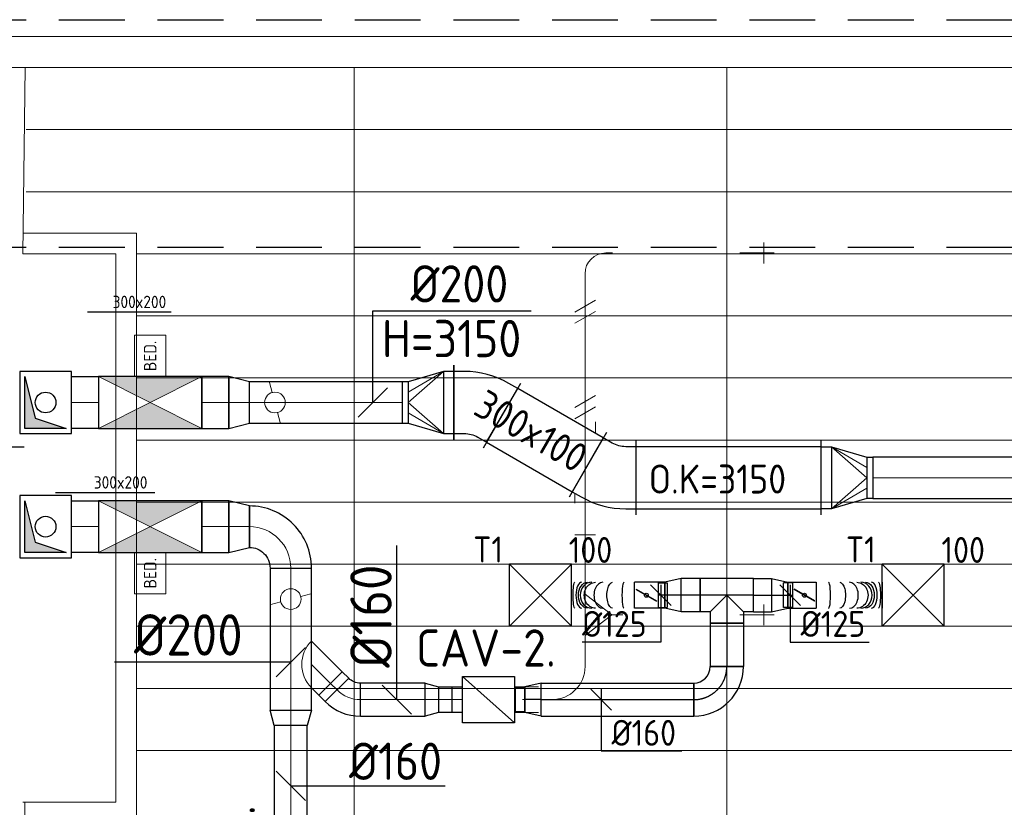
# Model space of a CAD drawing. Header units: millimetres. Extents: x -74135 to 19179, y 5032 to 51848.
# Tile 54 of 55: x -10471 to -5716, y 46974 to 50780. Entities that reach past the tile are written whole.
import ezdxf
from ezdxf.enums import TextEntityAlignment as Align

# ---------------------------------------------------------------- set-up
doc = ezdxf.new("R2010")
doc.units = ezdxf.units.MM
doc.header["$LTSCALE"] = 50
doc.linetypes.add('CENTER2', pattern=[28.575, 19.05, -3.175, 3.175, -3.175])
doc.linetypes.add('HIDDEN', pattern=[9.525, 6.35, -3.175])
for name, color, linetype in [('4plfd', 254, 'Continuous'), ('WL570---_RETOUR', 100, 'Continuous'), ('WL570---_TOEVOER', 200, 'Continuous'), ('WL570---_TOEVOER_HL', 1, 'Continuous'), ('WL570---_TOEVOER_RST', 3, 'Continuous'), ('WL570---_TOEVOER_RST_HL', 1, 'Continuous'), ('WL5772--_R_KANAAL-H', 1, 'Continuous'), ('WM570---_RETOUR', 2, 'Continuous'), ('WM570---_TOEVOER', 2, 'Continuous'), ('WM570---_TOEVOER_PR', 2, 'Continuous'), ('WM570---_TOEVOER_RST_PR', 1, 'Continuous')]:
    doc.layers.add(name, color=color, linetype=linetype)
for name, color, linetype, lineweight in [('WL570---_BESTAAND-HARTLIJN', 161, 'Continuous', 0), ('WL570---_BESTAAND-RETOUR', 140, 'Continuous', 0), ('WL570---_BESTAAND-TOEVOER', 180, 'Continuous', 0), ('WL570---_DEMONTEREN', 10, 'Continuous', 0)]:
    doc.layers.add(name, color=color, linetype=linetype, lineweight=lineweight)
doc.layers.get('WL570---_DEMONTEREN').off()
doc.styles.add('BURO-025', font='ISO96.shx', dxfattribs={"height": 125})
doc.styles.add('ISO', font='ISO', dxfattribs={"height": 162})
doc.styles.add('MAATVOERING', font='ISO')

# ---------------------------------------------------------------- blocks, each defined once
blk = doc.blocks.new('OVF250001300VF')
blk.add_lwpolyline([(0, -125), (130, -125), (130, 125), (0, 125)], close=True)
at = {"layer": 'WL570---_BESTAAND-HARTLIJN'}
blk.add_line((0, 0), (130, 0), dxfattribs=at)
blk = doc.blocks.new('KARO')
for p, q in [((1, 0.5), (0, 0.5)), ((0, -0.5), (1, -0.5))]:
    blk.add_line(p, q)
at = {"invisible_edges": 15}
blk.add_3dface([(0, 0.5), (0, -0.5), (1, -0.5), (1, 0.5)], dxfattribs=at)
at = {"layer": 'WL570---_BESTAAND-HARTLIJN'}
blk.add_line((0, 0), (1, 0), dxfattribs=at)
blk = doc.blocks.new('OBO20000090H')
blk.add_lwpolyline([(100, -200, 0.414214), (-200, 100), (-200, -100, -0.414214), (-100, -200)], format="xyb", close=True)
at = {"invisible_edges": 15}
for points in [[(-182.6, -101.5), (-147.9, 95.4), (-200, 100), (-200, -100)], [(-165.8, -106), (-97.4, 81.9), (-147.9, 95.4), (-182.6, -101.5)], [(-150, -113.4), (-50, 59.8), (-97.4, 81.9), (-165.8, -106)], [(-135.7, -123.4), (-7.2, 29.8), (-50, 59.8), (-150, -113.4)], [(-123.4, -135.7), (29.8, -7.2), (-7.2, 29.8), (-135.7, -123.4)], [(-113.4, -150), (59.8, -50), (29.8, -7.2), (-123.4, -135.7)], [(-106, -165.8), (81.9, -97.4), (59.8, -50), (-113.4, -150)], [(-101.5, -182.6), (95.4, -147.9), (81.9, -97.4), (-106, -165.8)], [(-100, -200), (100, -200), (95.4, -147.9), (-101.5, -182.6)]]:
    blk.add_3dface(points, dxfattribs=at)
at = {"layer": 'WL570---_BESTAAND-HARTLIJN'}
blk.add_arc((-200, -200), 200, 0, 90, dxfattribs=at)
blk = doc.blocks.new('OSV2502000990G')
blk.add_lwpolyline([(0, -125), (99, -100), (99, 100), (0, 125)], close=True)
at = {"layer": 'WL570---_BESTAAND-HARTLIJN'}
blk.add_line((0, 0), (99, 0), dxfattribs=at)
blk = doc.blocks.new('VRO3001000020025000-0')
for p, q in [((-250, 180), (-250, -180)), ((-200, -150), (-200, 150)), ((-30, -100), (-30, 100))]:
    blk.add_line(p, q)
blk.add_lwpolyline([(-250, 150), (-250, -150), (-200, -150), (-30, -100), (0, -100), (0, 100), (-30, 100), (-200, 150)], close=True)
at = {"layer": 'WL570---_BESTAAND-RETOUR'}
for p, q in [((-200, 150), (-30, 50)), ((-200, -150), (-30, -50))]:
    blk.add_line(p, q, dxfattribs=at)
blk.add_lwpolyline([(-200, -150), (-30, 0), (-200, 150)], dxfattribs=at)
blk = doc.blocks.new('OBO10000090ZH_0')
blk.add_lwpolyline([(-50, 0), (-50, 100), (50, 100), (50, 0)])
at = {"layer": 'WL570---_BESTAAND-HARTLIJN'}
blk.add_line((0, 0), (0, 100), dxfattribs=at)
blk = doc.blocks.new('OBO10000090ZH')
blk.add_lwpolyline([(-50, -100), (50, -100), (50, 0, 1), (-50, 0)], format="xyb", close=True)
at = {"layer": 'WL570---_BESTAAND-HARTLIJN'}
for points in [[(0, -100), (0, 50)], [(-50, 0), (50, 0)]]:
    blk.add_lwpolyline(points, dxfattribs=at)
blk = doc.blocks.new('OTS16016010000H')
blk.add_lwpolyline([(-100, -80), (100, -80), (100, 80), (50, 130), (-50, 130), (-100, 80)], close=True)
at = {"layer": 'WL570---_BESTAAND-HARTLIJN'}
blk.add_line((-100, 0), (100, 0), dxfattribs=at)
at = {"layer": 'WL570---_BESTAAND-RETOUR'}
blk.add_lwpolyline([(-100, 0), (0, 130), (100, 0)], dxfattribs=at)
blk = doc.blocks.new('OSV16010001110G')
blk.add_lwpolyline([(0, -80), (112, -50), (112, 50), (0, 80)], close=True)
at = {"layer": 'WL570---_BESTAAND-HARTLIJN'}
blk.add_line((0, 0), (112, 0), dxfattribs=at)
blk = doc.blocks.new('OBO16000090H')
blk.add_lwpolyline([(80, -160, 0.414214), (-160, 80), (-160, -80, -0.414214), (-80, -160)], format="xyb", close=True)
at = {"invisible_edges": 15}
for points in [[(-146.1, -81.2), (-118.3, 76.4), (-160, 80), (-160, -80)], [(-132.6, -84.8), (-77.9, 65.5), (-118.3, 76.4), (-146.1, -81.2)], [(-120, -90.7), (-40, 47.8), (-77.9, 65.5), (-132.6, -84.8)], [(-108.6, -98.7), (-5.7, 23.9), (-40, 47.8), (-120, -90.7)], [(-98.7, -108.6), (23.9, -5.7), (-5.7, 23.9), (-108.6, -98.7)], [(-90.7, -120), (47.8, -40), (23.9, -5.7), (-98.7, -108.6)], [(-84.8, -132.6), (65.5, -77.9), (47.8, -40), (-90.7, -120)], [(-81.2, -146.1), (76.4, -118.3), (65.5, -77.9), (-84.8, -132.6)], [(-80, -160), (80, -160), (76.4, -118.3), (-81.2, -146.1)]]:
    blk.add_3dface(points, dxfattribs=at)
at = {"layer": 'WL570---_BESTAAND-HARTLIJN'}
blk.add_arc((-160, -160), 160, 0, 90, dxfattribs=at)
blk = doc.blocks.new('OBO16000045H')
blk.add_lwpolyline([(80, -66.3, 0.198912), (9.7, 103.4), (-103.4, -9.7, -0.198912), (-80, -66.3)], format="xyb", close=True)
at = {"invisible_edges": 15}
for points in [[(-98.7, -14.9), (23.9, 88), (9.7, 103.4), (-103.4, -9.7)], [(-94.5, -20.4), (36.6, 71.4), (23.9, 88), (-98.7, -14.9)], [(-90.7, -26.3), (47.8, 53.7), (36.6, 71.4), (-94.5, -20.4)], [(-87.5, -32.5), (57.5, 35.2), (47.8, 53.7), (-90.7, -26.3)], [(-84.8, -38.9), (65.5, 15.8), (57.5, 35.2), (-87.5, -32.5)], [(-82.7, -45.6), (71.8, -4.2), (65.5, 15.8), (-84.8, -38.9)], [(-81.2, -52.4), (76.4, -24.6), (71.8, -4.2), (-82.7, -45.6)], [(-80.3, -59.3), (79.1, -45.4), (76.4, -24.6), (-81.2, -52.4)], [(-80, -66.3), (80, -66.3), (79.1, -45.4), (-80.3, -59.3)]]:
    blk.add_3dface(points, dxfattribs=at)
at = {"layer": 'WL570---_BESTAAND-HARTLIJN'}
blk.add_arc((-160, -66.3), 160, 0, 45, dxfattribs=at)
blk = doc.blocks.new('MVLINE')
blk.add_line((35.4, -35.4), (-35.4, 35.4))
blk = doc.blocks.new('OSV2001600740G')
blk.add_lwpolyline([(0, -100), (74.6, -80), (74.6, 80), (0, 100)], close=True)
at = {"layer": 'WL570---_BESTAAND-HARTLIJN'}
blk.add_line((0, 0), (74.6, 0), dxfattribs=at)
blk = doc.blocks.new('OZA2000160045R')
blk.add_lwpolyline([(113.1, 0), (148.5, 35.4), (35.4, 148.5), (-113.1, 0)])
at = {"layer": 'WL570---_BESTAAND-HARTLIJN'}
blk.add_line((0, 0), (91.9, 91.9), dxfattribs=at)
at = {"layer": 'WL570---_BESTAAND-RETOUR'}
blk.add_arc((0, 113.1), 160, 225, 315, dxfattribs=at)
blk = doc.blocks.new('ORK20000000')
at = {"layer": 'WL570---_BESTAAND-TOEVOER'}
for p, q in [((48.3, 12.9), (96.6, 25.9)), ((-48.3, -12.9), (-96.6, -25.9))]:
    blk.add_line(p, q, dxfattribs=at)
blk.add_circle((0, 0), 50, dxfattribs=at)
blk = doc.blocks.new('BEDIENING')
blk.add_lwpolyline([(0, -100), (0, 100), (150, 100), (150, -100)], close=True)
at = {"layer": 'WL570---_BESTAAND-RETOUR', "style": 'ISO'}
blk.add_text('BED.', height=60, rotation=90, dxfattribs=at).set_placement((75, 0), align=Align.MIDDLE_CENTER)
blk = doc.blocks.new('OSV1601250650G')
blk.add_lwpolyline([(0, -80), (65.3, -62.5), (65.3, 62.5), (0, 80)], close=True)
at = {"layer": 'WL570---_BESTAAND-HARTLIJN'}
blk.add_line((0, 0), (65.3, 0), dxfattribs=at)
blk = doc.blocks.new('VBX1251250012525000')
blk.add_lwpolyline([(50, -112.5), (300, -112.5), (300, 112.5), (50, 112.5)], close=True)
for points in [[(50, 62.5), (0, 62.5), (0, -62.5), (50, -62.5)], [(300, -62.5), (350, -62.5), (350, 62.5), (300, 62.5)]]:
    blk.add_lwpolyline(points)
at = {"layer": 'WL570---_BESTAAND-HARTLIJN'}
blk.add_line((300, 0), (350, 0), dxfattribs=at)
at = {"layer": 'WL570---_BESTAAND-TOEVOER'}
blk.add_line((50, -112.5), (300, 112.5), dxfattribs=at)
blk = doc.blocks.new('OBO10000090ZE')
blk.add_lwpolyline([(-50, 0), (50, 0), (50, 100, 1), (-50, 100)], format="xyb", close=True)
at = {"layer": 'WL570---_BESTAAND-HARTLIJN'}
for points in [[(0, 0), (0, 150)], [(-50, 100), (50, 100)]]:
    blk.add_lwpolyline(points, dxfattribs=at)
blk = doc.blocks.new('UISO')
for p, q in [((0, 0.18), (1, 0.757)), ((0, 0), (1, 0.577))]:
    blk.add_line(p, q)
at = {"layer": 'WL570---_BESTAAND-TOEVOER'}
for p, q in [((0, 0.36), (1, 0.937)), ((0, -0.18), (1, 0.397))]:
    blk.add_line(p, q, dxfattribs=at)
blk = doc.blocks.new('OBO10000090H')
blk.add_lwpolyline([(50, -100, 0.414214), (-100, 50), (-100, -50, -0.414214), (-50, -100)], format="xyb", close=True)
at = {"invisible_edges": 15}
for points in [[(-91.3, -50.8), (-74, 47.7), (-100, 50), (-100, -50)], [(-82.9, -53), (-48.7, 41), (-74, 47.7), (-91.3, -50.8)], [(-75, -56.7), (-25, 29.9), (-48.7, 41), (-82.9, -53)], [(-67.9, -61.7), (-3.6, 14.9), (-25, 29.9), (-75, -56.7)], [(-61.7, -67.9), (14.9, -3.6), (-3.6, 14.9), (-67.9, -61.7)], [(-56.7, -75), (29.9, -25), (14.9, -3.6), (-61.7, -67.9)], [(-53, -82.9), (41, -48.7), (29.9, -25), (-56.7, -75)], [(-50.8, -91.3), (47.7, -74), (41, -48.7), (-53, -82.9)], [(-50, -100), (50, -100), (47.7, -74), (-50.8, -91.3)]]:
    blk.add_3dface(points, dxfattribs=at)
at = {"layer": 'WL570---_BESTAAND-HARTLIJN'}
blk.add_arc((-100, -100), 100, 0, 90, dxfattribs=at)
blk = doc.blocks.new('VBO3001003001005050-6')
for p, q in [((155.9, 90), (-155.9, -90)), ((-117.5, -233.3), (242.5, -233.3))]:
    blk.add_line(p, q)
blk.add_lwpolyline([(-87.5, -233.3), (212.5, -233.3), (212.5, -183.3, 0.131652), (154.9, 31.7), (129.9, 75), (-129.9, -75), (-104.9, -118.3, -0.131652), (-87.5, -183.3)], format="xyb", close=True)
blk = doc.blocks.new('VKD30025000010000')
blk.add_lwpolyline([(0, 0), (300, 0), (300, 250), (0, 250)], close=True)
at = {"layer": 'WL5772--_R_KANAAL-H'}
blk.add_lwpolyline([(25, 25), (25, 225), (275, 225), (75, 175)], close=True, dxfattribs=at)
for points in [[(25, 25), (75, 175), (25, 225)], [(75, 175), (275, 225), (25, 225)]]:
    blk.add_solid(points, dxfattribs=at)
blk = doc.blocks.new('KARH')
for p, q in [((1, 0.5), (0, 0.5)), ((0, -0.5), (1, -0.5))]:
    blk.add_line(p, q)
at = {"invisible_edges": 15}
blk.add_3dface([(0, 0.5), (0, -0.5), (1, -0.5), (1, 0.5)], dxfattribs=at)
blk = doc.blocks.new('VBO3001003001005050-0')
for p, q in [((93.4, 198.3), (-218.4, 18.3)), ((-180, -125), (180, -125))]:
    blk.add_line(p, q)
blk.add_lwpolyline([(-150, -125), (150, -125), (150, -75, 0.131652), (92.4, 140), (67.4, 183.3), (-192.4, 33.3), (-167.4, -10, -0.131652), (-150, -75)], format="xyb", close=True)
blk = doc.blocks.new('Groep-48')
at = {"color": 8, "linetype": 'Continuous', "lineweight": 13}
for p, q in [((-10904.9, 49299.1), (-4181.9, 49299.1)), ((-10904.9, 48999.1), (-4181.9, 48999.1)), ((-10904.9, 48699.1), (-4181.9, 48699.1)), ((-10904.9, 48399.1), (-4181.9, 48399.1)), ((-10904.9, 48399.1), (-4181.9, 48399.1)), ((-10904.9, 48099.1), (-4181.9, 48099.1)), ((-10904.9, 47799.1), (-4181.9, 47799.1)), ((-10904.9, 47499.1), (-4181.9, 47499.1)), ((-10904.9, 47199.1), (-4181.9, 47199.1)), ((-10904.9, 46899.1), (-4181.9, 46899.1))]:
    blk.add_line(p, q, dxfattribs=at)
blk = doc.blocks.new('Groep-53')
at = {"color": 8, "linetype": 'Continuous', "lineweight": 13}
for p, q in [((-73304.9, 50349.1), (-4004.9, 50349.1)), ((-73154.9, 50199.1), (-4154.9, 50199.1)), ((-11454.9, 49299.1), (-11443, 50199.1)), ((-9854.9, 50199.1), (-9854.9, 42999.1)), ((-8054.9, 50199.1), (-8054.9, 42999.1)), ((-11437.9, 49899.1), (-4181.9, 49899.1)), ((-11437.9, 49599.1), (-4181.9, 49599.1)), ((-10904.9, 49399.1), (-11454.9, 49399.1)), ((-10904.9, 46549.1), (-10904.9, 49399.1)), ((-11004.9, 49299.1), (-11454.9, 49299.1)), ((-11004.9, 46649.1), (-11004.9, 49299.1)), ((-10904.9, 48399.1), (-4154.9, 48399.1)), ((-11004.9, 46649.1), (-11454.9, 46649.1)), ((-11444.9, 46649.1), (-11437.9, 44799.1))]:
    blk.add_line(p, q, dxfattribs=at)
at = {"color": 8}
blk.add_blockref('Groep-48', (0, 0), dxfattribs=at)
blk = doc.blocks.new('Block plafond 4e verd')
at = {"layer": '4plfd'}
blk.add_blockref('Groep-53', (73304.912, -19149.14), dxfattribs=at)
blk = doc.blocks.new('*U266')
at = {"color": 0, "ltscale": 10}
for p, q in [((150, 150, -2500), (-150, 150, -2500)), ((-150, -150, -2500), (-150, 150, -2500)), ((150, -150, -2500), (-150, 150, -2500)), ((-150, -150, -2500), (150, 150, -2500)), ((150, -150, -2500), (150, 150, -2500)), ((150, -150, -2500), (-150, -150, -2500))]:
    blk.add_line(p, q, dxfattribs=at)
at = {"layer": 'WL570---_TOEVOER_RST_HL', "linetype": 'CENTER2'}
blk.add_circle((0, 0, -2500), 0.075, dxfattribs=at)
at = {"layer": 'WL570---_TOEVOER_RST', "color": 2, "style": 'BURO-025'}
for tag in ['MC', 'Q']:
    blk.add_attdef(tag, text='', height=125, dxfattribs=at).set_placement((0, 0), align=Align.MIDDLE)
at = {"layer": 'WM570---_TOEVOER_RST_PR', "color": 2, "style": 'BURO-025'}
blk.add_attdef('POSNR', text='', height=125, dxfattribs=at).set_placement((0, 0), align=Align.MIDDLE)
blk = doc.blocks.new('*U400')
at = {"color": 0, "ltscale": 10}
for p, q in [((0, 80, -2700), (737.2, 80, -2700)), ((0, -80, -2700), (0, 80, -2700)), ((737.2, 80, -2700), (737.2, -80, -2700)), ((0, -80, -2700), (737.2, -80, -2700))]:
    blk.add_line(p, q, dxfattribs=at)
at = {"layer": 'WL570---_TOEVOER_HL', "linetype": 'CENTER2'}
blk.add_line((0, 0, -2700), (737.2, 0, -2700), dxfattribs=at)
at = {"layer": 'WM570---_TOEVOER_PR', "color": 2, "style": 'BURO-025'}
blk.add_attdef('POSNR', text='', height=125, dxfattribs=at).set_placement((0, 0), align=Align.MIDDLE)
blk = doc.blocks.new('*U401')
at = {"color": 0, "ltscale": 10}
for p, q in [((0, 80, -2700), (78.2, 62.5, -2700)), ((0, 80, -2700), (0, -80, -2700)), ((78.2, 62.5, -2700), (78.2, -62.5, -2700)), ((78.2, 59.375, -2700), (122.5, 59.375, -2700)), ((122.5, 59.375, -2700), (122.5, -59.375, -2700)), ((122.5, 59.375, -2700), (122.5, -59.375, -2700)), ((0, -80, -2700), (78.2, -62.5, -2700)), ((78.2, -59.375, -2700), (122.5, -59.375, -2700))]:
    blk.add_line(p, q, dxfattribs=at)
at = {"layer": 'WL570---_TOEVOER_HL', "linetype": 'CENTER2'}
blk.add_line((0, 0, -2700), (78.2, 0, -2700), dxfattribs=at)
for centre in [(0, 0, -2700), (78.2, 0, -2700)]:
    blk.add_circle(centre, 0.075, dxfattribs=at)
at = {"layer": 'WM570---_TOEVOER_PR', "color": 2, "style": 'BURO-025'}
blk.add_attdef('POSNR', text='', height=125, dxfattribs=at).set_placement((0, 0), align=Align.MIDDLE)
blk = doc.blocks.new('*U402')
at = {"color": 0, "ltscale": 10}
for p, q in [((-80, 160, -2700), (80, 160, -2700)), ((-160, -80, -2700), (-160, 80, -2700))]:
    blk.add_line(p, q, dxfattribs=at)
for radius, end in [(80, 360), (240, 0)]:
    blk.add_arc((-160, 160, -2700), radius, 270, end, dxfattribs=at)
at = {"layer": 'WL570---_TOEVOER_HL', "linetype": 'CENTER2'}
blk.add_arc((-160, 160, -2700), 160, 270, 0, dxfattribs=at)
at = {"layer": 'WM570---_TOEVOER_PR', "color": 2, "style": 'BURO-025'}
blk.add_attdef('POSNR', text='', height=125, dxfattribs=at).set_placement((0, 0), align=Align.MIDDLE)
blk = doc.blocks.new('*U403')
at = {"color": 0, "ltscale": 10}
for p, q in [((0, 80, -2700), (209.8, 80, -2700)), ((0, -80, -2700), (0, 80, -2700)), ((209.8, 80, -2700), (209.8, -80, -2700)), ((0, -80, -2700), (209.8, -80, -2700))]:
    blk.add_line(p, q, dxfattribs=at)
at = {"layer": 'WL570---_TOEVOER_HL', "linetype": 'CENTER2'}
blk.add_line((0, 0, -2700), (209.8, 0, -2700), dxfattribs=at)
at = {"layer": 'WM570---_TOEVOER_PR', "color": 2, "style": 'BURO-025'}
blk.add_attdef('POSNR', text='', height=125, dxfattribs=at).set_placement((0, 0), align=Align.MIDDLE)
blk = doc.blocks.new('*U404')
at = {"color": 0, "ltscale": 10}
for p, q in [((-80, 80, -2700), (-80, 134.9, -2700)), ((-80, 134.9, -2700), (80, 134.9, -2700)), ((80, 80, -2700), (80, 134.9, -2700)), ((-128.3, 80, -2700), (-80, 80, -2700)), ((-128.3, 80, -2700), (-128.3, -80, -2700)), ((-80, 80, -2700), (0, 0, -2700)), ((80, 80, -2700), (0, 0, -2700)), ((80, 80, -2700), (128.3, 80, -2700)), ((128.3, 80, -2700), (128.3, -80, -2700)), ((-128.3, -80, -2700), (128.3, -80, -2700))]:
    blk.add_line(p, q, dxfattribs=at)
at = {"layer": 'WL570---_TOEVOER_HL', "linetype": 'CENTER2'}
for p, q in [((0, 0, -2700), (0, 134.9, -2700)), ((-128.3, 0, -2700), (128.3, 0, -2700))]:
    blk.add_line(p, q, dxfattribs=at)
at = {"layer": 'WM570---_TOEVOER_PR', "color": 2, "style": 'BURO-025'}
blk.add_attdef('POSNR', text='', height=125, dxfattribs=at).set_placement((0, 0), align=Align.MIDDLE)
blk = doc.blocks.new('*U405')
at = {"color": 0, "ltscale": 10}
for p, q in [((0, 80, -2700), (87.7, 80, -2700)), ((0, -80, -2700), (0, 80, -2700)), ((87.7, 80, -2700), (87.7, -80, -2700)), ((0, -80, -2700), (87.7, -80, -2700))]:
    blk.add_line(p, q, dxfattribs=at)
at = {"layer": 'WL570---_TOEVOER_HL', "linetype": 'CENTER2'}
blk.add_line((0, 0, -2700), (87.7, 0, -2700), dxfattribs=at)
at = {"layer": 'WM570---_TOEVOER_PR', "color": 2, "style": 'BURO-025'}
blk.add_attdef('POSNR', text='', height=125, dxfattribs=at).set_placement((0, 0), align=Align.MIDDLE)
blk = doc.blocks.new('*U406')
at = {"color": 0, "ltscale": 10}
for p, q in [((0, 80, -2700), (78.2, 62.5, -2700)), ((0, 80, -2700), (0, -80, -2700)), ((78.2, 62.5, -2700), (78.2, -62.5, -2700)), ((0, -80, -2700), (78.2, -62.5, -2700))]:
    blk.add_line(p, q, dxfattribs=at)
at = {"layer": 'WL570---_TOEVOER_HL', "linetype": 'CENTER2'}
blk.add_line((0, 0, -2700), (78.2, 0, -2700), dxfattribs=at)
for centre in [(0, 0, -2700), (78.2, 0, -2700)]:
    blk.add_circle(centre, 0.075, dxfattribs=at)
at = {"layer": 'WM570---_TOEVOER_PR', "color": 2, "style": 'BURO-025'}
blk.add_attdef('POSNR', text='', height=125, dxfattribs=at).set_placement((0, 0), align=Align.MIDDLE)
blk = doc.blocks.new('*U407')
at = {"color": 0, "ltscale": 10}
for p, q in [((0, 62.5, -2700), (24.3, 62.5, -2700)), ((0, -62.5, -2700), (0, 62.5, -2700)), ((0, -62.5, -2700), (24.3, -62.5, -2700))]:
    blk.add_line(p, q, dxfattribs=at)
at = {"layer": 'WL570---_TOEVOER_HL', "linetype": 'CENTER2'}
blk.add_line((0, 0, -2700), (24.3, 0, -2700), dxfattribs=at)
at = {"layer": 'WM570---_TOEVOER_PR', "color": 2, "style": 'BURO-025'}
blk.add_attdef('POSNR', text='', height=125, dxfattribs=at).set_placement((0, 0), align=Align.MIDDLE)
blk = doc.blocks.new('*U408')
at = {"color": 0, "ltscale": 10}
for p, q in [((0, 80, -2700), (92.5, 80, -2700)), ((0, -80, -2700), (0, 80, -2700)), ((92.5, 80, -2700), (92.5, -80, -2700)), ((0, -80, -2700), (92.5, -80, -2700))]:
    blk.add_line(p, q, dxfattribs=at)
at = {"layer": 'WL570---_TOEVOER_HL', "linetype": 'CENTER2'}
blk.add_line((0, 0, -2700), (92.5, 0, -2700), dxfattribs=at)
at = {"layer": 'WM570---_TOEVOER_PR', "color": 2, "style": 'BURO-025'}
blk.add_attdef('POSNR', text='', height=125, dxfattribs=at).set_placement((0, 0), align=Align.MIDDLE)
blk = doc.blocks.new('*U409')
at = {"color": 0, "ltscale": 10}
for p, q in [((0, 80, -2700), (78.2, 62.5, -2700)), ((0, 80, -2700), (0, -80, -2700)), ((78.2, 62.5, -2700), (78.2, -62.5, -2700)), ((0, -80, -2700), (78.2, -62.5, -2700))]:
    blk.add_line(p, q, dxfattribs=at)
at = {"layer": 'WL570---_TOEVOER_HL', "linetype": 'CENTER2'}
blk.add_line((0, 0, -2700), (78.2, 0, -2700), dxfattribs=at)
for centre in [(0, 0, -2700), (78.2, 0, -2700)]:
    blk.add_circle(centre, 0.075, dxfattribs=at)
at = {"layer": 'WM570---_TOEVOER_PR', "color": 2, "style": 'BURO-025'}
blk.add_attdef('POSNR', text='', height=125, dxfattribs=at).set_placement((0, 0), align=Align.MIDDLE)
blk = doc.blocks.new('*U410')
at = {"color": 0, "ltscale": 10}
for p, q in [((0, 62.5, -2700), (33.2, 62.5, -2700)), ((0, -62.5, -2700), (0, 62.5, -2700)), ((0, -62.5, -2700), (33.2, -62.5, -2700))]:
    blk.add_line(p, q, dxfattribs=at)
at = {"layer": 'WL570---_TOEVOER_HL', "linetype": 'CENTER2'}
blk.add_line((0, 0, -2700), (33.2, 0, -2700), dxfattribs=at)
at = {"layer": 'WM570---_TOEVOER_PR', "color": 2, "style": 'BURO-025'}
blk.add_attdef('POSNR', text='', height=125, dxfattribs=at).set_placement((0, 0), align=Align.MIDDLE)
blk = doc.blocks.new('*U411')
at = {"ltscale": 10}
for p, q in [((-56.4, 59.4, -2700), (-100.8, 59.4, -2700)), ((-100.8, -59.4, -2700), (-100.8, 59.4, -2700)), ((-56.4, 62.5, -2700), (56.4, 62.5, -2700)), ((-56.4, -62.5, -2700), (-56.4, 62.5, -2700)), ((56.4, 62.5, -2700), (56.4, -62.5, -2700)), ((-49.4, 27.3, -2700), (-48.4, 29.1, -2700)), ((48.4, -29.1, -2700), (-49.4, 27.3, -2700)), ((49.4, -27.3, -2700), (-48.4, 29.1, -2700)), ((48.4, -29.1, -2700), (49.4, -27.3, -2700)), ((-56.4, -59.4, -2700), (-100.8, -59.4, -2700)), ((-56.4, -62.5, -2700), (56.4, -62.5, -2700))]:
    blk.add_line(p, q, dxfattribs=at)
blk.add_circle((0, 0, -2700), 9.41, dxfattribs=at)
at = {"layer": 'WL570---_TOEVOER', "color": 2, "style": 'BURO-025'}
blk.add_attdef('I', text='', height=125, dxfattribs=at).set_placement((0, 0), align=Align.MIDDLE)
at = {"layer": 'WM570---_TOEVOER_PR', "color": 2, "style": 'BURO-025'}
blk.add_attdef('POSNR', text='', height=125, dxfattribs=at).set_placement((0, 0), align=Align.MIDDLE)
blk = doc.blocks.new('*U412')
at = {"color": 0, "ltscale": 10}
for p, q in [((0, 62.5, -2700), (0, -62.5, -2700)), ((318.6, 62.5, -2700), (318.6, -62.5, -2700))]:
    blk.add_line(p, q, dxfattribs=at)
for centre, major_axis, ratio, start_param, end_param in [((60.3, 0, -2700), (0, -62.5), 0.150088, 0, 3.141593), ((160.7, 0, -2700), (0, -62.5), 0.685476, 0, 3.141593), ((216, 0, -2700), (0, 62.5), 0.873509, 3.141593, 6.283185), ((267.3, 0, -2700), (0, 62.5), 0.437038, 3.141593, 6.283185)]:
    blk.add_ellipse(centre, major_axis=major_axis, ratio=ratio, start_param=start_param, end_param=end_param, dxfattribs=at)
at = {"color": 0, "ltscale": 10, "extrusion": (0, 0, -1)}
for centre, major_axis, ratio, start_param, end_param in [((114.1, 0, -2700), (0, 62.5), 0.437038, 0, 3.141593), ((195.9, 0, -2700), (0, 62.5), 0.873509, 0, 3.141593), ((238.1, 0, -2700), (0, -62.5), 0.685476, 3.141593, 6.283185), ((301, 0, -2700), (0, -62.5), 0.150088, 3.141593, 6.283185)]:
    blk.add_ellipse(centre, major_axis=major_axis, ratio=ratio, start_param=start_param, end_param=end_param, dxfattribs=at)
at = {"layer": 'WM570---_TOEVOER_PR', "color": 2, "style": 'BURO-025'}
blk.add_attdef('POSNR', text='', height=125, dxfattribs=at).set_placement((0, 0), align=Align.MIDDLE)
blk = doc.blocks.new('*U413')
at = {"ltscale": 10}
for p, q in [((-56.4, 59.4, -2700), (-100.7, 59.4, -2700)), ((-100.7, -59.4, -2700), (-100.7, 59.4, -2700)), ((-56.4, 62.5, -2700), (56.5, 62.5, -2700)), ((-56.4, -62.5, -2700), (-56.4, 62.5, -2700)), ((56.5, 62.5, -2700), (56.5, -62.5, -2700)), ((-49.4, 27.3, -2700), (-48.4, 29.1, -2700)), ((48.4, -29.1, -2700), (-49.4, 27.3, -2700)), ((49.4, -27.3, -2700), (-48.4, 29.1, -2700)), ((48.4, -29.1, -2700), (49.4, -27.3, -2700)), ((-56.4, -59.4, -2700), (-100.7, -59.4, -2700)), ((-56.4, -62.5, -2700), (56.5, -62.5, -2700))]:
    blk.add_line(p, q, dxfattribs=at)
blk.add_circle((0, 0, -2700), 9.41, dxfattribs=at)
at = {"layer": 'WL570---_TOEVOER', "color": 2, "style": 'BURO-025'}
blk.add_attdef('I', text='', height=125, dxfattribs=at).set_placement((0, 0), align=Align.MIDDLE)
at = {"layer": 'WM570---_TOEVOER_PR', "color": 2, "style": 'BURO-025'}
blk.add_attdef('POSNR', text='', height=125, dxfattribs=at).set_placement((0, 0), align=Align.MIDDLE)
blk = doc.blocks.new('*U414')
at = {"color": 0, "ltscale": 10}
for p, q in [((0, 62.5, -2700), (0, -62.5, -2700)), ((304.9, 62.5, -2700), (304.9, -62.5, -2700))]:
    blk.add_line(p, q, dxfattribs=at)
for centre, major_axis, ratio, start_param, end_param in [((51.7, 0, -2700), (0, -62.5), 0.15199, 0, 3.141593), ((153.1, 0, -2700), (0, -62.5), 0.692554, 0, 3.141593), ((207.5, 0, -2700), (0, 62.5), 0.880315, 3.141593, 6.283185), ((256, 0, -2700), (0, 62.5), 0.442244, 3.141593, 6.283185)]:
    blk.add_ellipse(centre, major_axis=major_axis, ratio=ratio, start_param=start_param, end_param=end_param, dxfattribs=at)
at = {"color": 0, "ltscale": 10, "extrusion": (0, 0, -1)}
for centre, major_axis, ratio, start_param, end_param in [((106.2, 0, -2700), (0, 62.5), 0.442244, 0, 3.141593), ((188.3, 0, -2700), (0, 62.5), 0.880315, 0, 3.141593), ((228.3, 0, -2700), (0, -62.5), 0.692554, 3.141593, 6.283185), ((288.1, 0, -2700), (0, -62.5), 0.15199, 3.141593, 6.283185)]:
    blk.add_ellipse(centre, major_axis=major_axis, ratio=ratio, start_param=start_param, end_param=end_param, dxfattribs=at)
at = {"layer": 'WM570---_TOEVOER_PR', "color": 2, "style": 'BURO-025'}
blk.add_attdef('POSNR', text='', height=125, dxfattribs=at).set_placement((0, 0), align=Align.MIDDLE)
blk = doc.blocks.new('*U415')
at = {"layer": 'WM570---_TOEVOER', "color": 0, "ltscale": 10}
for p, q in [((50, -50), (-50, 50)), ((0, 50), (0, -247.8)), ((0, -247.8), (389.3, -247.8))]:
    blk.add_line(p, q, dxfattribs=at)
at = {"layer": 'WM570---_TOEVOER', "color": 0, "style": 'BURO-025'}
blk.add_text('%%c160', height=125, dxfattribs=at).set_placement((50, -222.8))
blk = doc.blocks.new('*U416')
at = {"layer": 'WM570---_TOEVOER', "color": 0, "ltscale": 10}
for p, q in [((50, -50), (-50, 50)), ((0, 50), (0, -226.2)), ((0, -226.2), (-380.4, -226.2))]:
    blk.add_line(p, q, dxfattribs=at)
at = {"layer": 'WM570---_TOEVOER', "color": 0, "style": 'BURO-025'}
blk.add_text('%%c125', height=125, dxfattribs=at).set_placement((-380.4, -201.2))
blk = doc.blocks.new('*U417')
at = {"layer": 'WM570---_TOEVOER', "color": 0, "ltscale": 10}
for p, q in [((50, -50), (-50, 50)), ((0, 50), (0, -226.2)), ((0, -226.2), (380.4, -226.2))]:
    blk.add_line(p, q, dxfattribs=at)
at = {"layer": 'WM570---_TOEVOER', "color": 0, "style": 'BURO-025'}
blk.add_text('%%c125', height=125, dxfattribs=at).set_placement((50, -201.2))

msp = doc.modelspace()

# ---------------------------------------------------------------- linework, layer by layer
at = {"color": 2, "linetype": 'HIDDEN'}
for p, q in [((-72193.5, 50780.2), (-3105.2, 50780.2)), ((-72193.5, 49680.2), (-3105.2, 49680.2))]:
    msp.add_line(p, q, dxfattribs=at)
for points in [[(-10090.8, 48805.2), (-9590.8, 48805.2), (-9590.8, 49055.2), (-10090.8, 49055.2)], [(-10090.8, 48205.2), (-9590.8, 48205.2), (-9590.8, 48455.2), (-10090.8, 48455.2)]]:
    msp.add_lwpolyline(points, close=True)
at = {"layer": 'WL570---_BESTAAND-RETOUR'}
for p, q in [((-10090.8, 48805.2), (-9590.8, 49055.2)), ((-10090.8, 49055.2), (-9590.8, 48805.2)), ((-10090.8, 48205.2), (-9590.8, 48455.2)), ((-10090.8, 48455.2), (-9590.8, 48205.2))]:
    msp.add_line(p, q, dxfattribs=at)
at = {"layer": 'WL570---_BESTAAND-TOEVOER'}
for p, q in [((-7690.7, 48837.4), (-7690.7, 48781.1)), ((-7790.7, 48443.3), (-7790.7, 48491.7))]:
    msp.add_line(p, q, dxfattribs=at)
at = {"layer": 'WL570---_RETOUR'}
for points in [[(-10090.8, 49055.2), (-9590.8, 49055.2), (-9840.8, 48930.2)], [(-10090.8, 48805.2), (-9590.8, 48805.2), (-9840.8, 48930.2)]]:
    msp.add_solid(points, dxfattribs=at)
at = {"layer": 'WL570---_TOEVOER'}
for points in [[(-10090.8, 48455.2), (-9590.8, 48455.2), (-9840.8, 48330.2)], [(-10090.8, 48205.2), (-9590.8, 48205.2), (-9840.8, 48330.2)]]:
    msp.add_solid(points, dxfattribs=at)
at = {"layer": 'WM570---_RETOUR'}
for p, q in [((-10142.9, 49368.3), (-9739.2, 49368.3)), ((-10878.6, 48716.2), (-10449, 48716.2))]:
    msp.add_line(p, q, dxfattribs=at)
for points in [[(-10320.8, 48973.5, 0, 33.3, 0), (-10270.8, 49060.1, 0, 0, 0), (-10033.5, 49471.1, 0, 0, 0)], [(-10658.1, 48389.3, 0, 33.3, 0), (-10608.1, 48475.9, 0, 0, 0), (-10370.8, 48886.9, 0, 0, 0)]]:
    msp.add_lwpolyline(points, format="xyseb", dxfattribs=at)
msp.add_lwpolyline([(-8766.2, 48930.2), (-8766.2, 49373.7), (-8001, 49373.7)], dxfattribs=at)
msp.add_circle((-10345.8, 48930.2), 50, dxfattribs=at)
at = {"layer": 'WM570---_TOEVOER'}
for p, q in [((-10297.5, 48496), (-9817.9, 48496)), ((-8650.2, 47494.2), (-8650.2, 48238.9))]:
    msp.add_line(p, q, dxfattribs=at)
for points in [[(-10033.5, 48871.1, 0, 33.3, 0), (-10083.5, 48784.5, 0, 0, 0), (-10320.8, 48373.5, 0, 0, 0)], [(-10370.8, 48286.9, 0, 33.3, 0), (-10420.8, 48200.3, 0, 0, 0), (-10658.1, 47789.3, 0, 0, 0)]]:
    msp.add_lwpolyline(points, format="xyseb", dxfattribs=at)
for points in [[(-9161.8, 47675.9), (-9344.1, 47675.9), (-10013.2, 47675.9)], [(-9161.8, 47077.3), (-8970, 47077.3), (-8416.2, 47077.3)]]:
    msp.add_lwpolyline(points, dxfattribs=at)
msp.add_circle((-10345.8, 48330.2), 50, dxfattribs=at)

# ---------------------------------------------------------------- block references
at = {"layer": 'WL570---_BESTAAND-RETOUR'}
msp.add_blockref('BEDIENING', (-9915.8, 49155.2), dxfattribs=at)
at = {"layer": 'WL570---_BESTAAND-RETOUR', "rotation": 90}
msp.add_blockref('ORK20000000', (-9238.2, 48930.2), dxfattribs=at)
at = {"layer": 'WL570---_BESTAAND-TOEVOER'}
msp.add_blockref('BEDIENING', (-9915.8, 48105.2), dxfattribs=at)
at = {"layer": 'WL570---_BESTAAND-TOEVOER', "rotation": 180}
msp.add_blockref('ORK20000000', (-9161.8, 47980.2), dxfattribs=at)
at = {"layer": 'WL570---_BESTAAND-TOEVOER', "xscale": 66.08584309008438, "yscale": 125, "zscale": 125, "rotation": 180}
for p in [(-7976.3, 47494.2), (-7966, 47494.2)]:
    msp.add_blockref('KARO', p, dxfattribs=at)
at = {"layer": 'WL570---_DEMONTEREN', "xscale": -1}
msp.add_blockref('OBO10000090H', (-7740.7, 49652.7), dxfattribs=at)
at = {"layer": 'WL570---_DEMONTEREN', "yscale": 100, "zscale": 100}
for p, xscale in [((-7607.4, 49652.7), -33.23319172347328), ((-6976.8, 49652.7), -16.03765465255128), ((-7558.8, 47904), -52.08825858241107), ((-6976.8, 47904), -16.03765465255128)]:
    msp.add_blockref('KARO', p, dxfattribs=dict(at, xscale=xscale))
at = {"layer": 'WL570---_DEMONTEREN', "xscale": -1}
for name, p, rotation in [('OBO10000090ZE', (-6976.8, 49652.7), 270.000000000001), ('OSV16010001110G', (-7740.7, 48041.8), 270.000000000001), ('OTS16016010000H', (-7740.7, 47904), 270.000000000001), ('OBO10000090ZE', (-6976.8, 47904), 270.000000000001), ('OBO16000090H', (-7740.7, 47494.2), 180)]:
    msp.add_blockref(name, p, dxfattribs=dict(at, rotation=rotation))
at = {"layer": 'WL570---_DEMONTEREN'}
for name, p, xscale, yscale, zscale, rotation in [('KARO', (-7740.7, 49552.7), 715.2864429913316, 100, 100, 270), ('UISO', (-7690.7, 49406.5), 100, 100, 100, 180), ('UISO', (-7690.7, 48945.3), 100, 100, 100, 180), ('KARO', (-7740.7, 48837.4), 394.1338791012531, 100, 100, 270.0000000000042), ('KARO', (-7740.7, 48390.1), 53.19801106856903, 100, 100, 90), ('KARO', (-7740.7, 48190.1), 36.35592311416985, 100, 100, 270), ('KARO', (-7740.7, 48004), 37.80235951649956, 160, 160, 90), ('KARO', (-7740.7, 47654.2), 149.7570042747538, 160, 160, 90)]:
    msp.add_blockref(name, p, dxfattribs=dict(at, xscale=xscale, yscale=yscale, zscale=zscale, rotation=rotation))
for name in ['OBO10000090ZH_0', 'OBO10000090ZH']:
    msp.add_blockref(name, (-7740.7, 48290.1), dxfattribs=at)
at = {"layer": 'WL570---_DEMONTEREN', "rotation": 180.000000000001}
msp.add_blockref('OSV1601250650G', (-7900.7, 47494.2), dxfattribs=at)
at = {"layer": 'WL570---_RETOUR'}
for name, p in [('Block plafond 4e verd', (-72306, 19498.9)), ('OVF250001300VF', (-9590.8, 48930.2)), ('OSV2502000990G', (-9460.8, 48930.2))]:
    msp.add_blockref(name, p, dxfattribs=at)
for name, p, rotation in [('VBO3001003001005050-6', (-8374.1, 48930.2), 59.99999999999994), ('VKD30025000010000', (-10220.8, 48780.2), 90), ('VRO3001000020025000-0', (-8624.1, 48930.2), 180), ('VBO3001003001005050-0', (-7619.3, 48566.7), 240.0000000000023)]:
    msp.add_blockref(name, p, dxfattribs=dict(at, rotation=rotation))
at = {"layer": 'WL570---_RETOUR', "xscale": -1}
msp.add_blockref('OVF250001300VF', (-10090.8, 48930.2), dxfattribs=at)
at = {"layer": 'WL570---_RETOUR'}
for name, p, xscale, yscale, zscale, rotation in [('KARO', (-8624.1, 48930.2), 737.7549472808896, 200, 200, 180), ('KARH', (-8140.8, 48867.7), 477.0805262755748, 300, 100, 330.000000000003), ('KARO', (-5353.5, 48566.7), 996.9166707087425, 200, 200, 180)]:
    msp.add_blockref(name, p, dxfattribs=dict(at, xscale=xscale, yscale=yscale, zscale=zscale, rotation=rotation))
at = {"layer": 'WL570---_RETOUR', "xscale": -1, "rotation": 180}
msp.add_blockref('VRO3001000020025000-0', (-6350.4, 48566.7), dxfattribs=at)
at = {"layer": 'WL570---_RETOUR', "xscale": 893.8586730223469, "yscale": 300, "zscale": 100}
msp.add_blockref('KARH', (-7494.3, 48566.7), dxfattribs=at)
at = {"layer": 'WL570---_TOEVOER'}
for name, p, rotation in [('VKD30025000010000', (-10220.8, 48180.2), 90), ('*U409', (-7276.9, 47998.9, 2700), 180), ('*U408', (-7184.3, 47998.9, 2700), 180), ('*U404', (-7056, 47998.9, 2700), 180), ('*U414', (-7501.1, 47998.9, 2700), 180), ('*U413', (-7444.7, 47998.9, 2700), 180), ('*U410', (-7355.1, 47998.9, 2700), 180), ('*U403', (-7056, 47864, 2700), 270), ('OZA2000160045R', (-9061.8, 47664.5), 270), ('OBO16000045H', (-8891.6, 47494.2), 225), ('*U401', (-7953.2, 47494.2, 2700), 180)]:
    msp.add_blockref(name, p, dxfattribs=dict(at, rotation=rotation))
at = {"layer": 'WL570---_TOEVOER', "xscale": -1}
for name, p in [('OVF250001300VF', (-10090.8, 48330.2)), ('VBX1251250012525000', (-8032.1, 47494.2))]:
    msp.add_blockref(name, p, dxfattribs=at)
at = {"layer": 'WL570---_TOEVOER'}
for name, p in [('OVF250001300VF', (-9590.8, 48330.2)), ('OSV2502000990G', (-9460.8, 48330.2)), ('OBO20000090H', (-9161.8, 48330.2)), ('*U405', (-6927.7, 47998.9, 2700)), ('*U406', (-6840, 47998.9, 2700)), ('*U411', (-6681.1, 47998.9, 2700)), ('*U407', (-6761.8, 47998.9, 2700)), ('*U412', (-6624.6, 47998.9, 2700)), ('*U402', (-7056, 47494.2, 2700)), ('*U400', (-7953.2, 47494.2, 2700))]:
    msp.add_blockref(name, p, dxfattribs=at)
ref = msp.add_blockref('*U266', (-7956, 47998.9, 2500), dxfattribs=at)
ref.add_attrib('Q', '100', (-7819.5, 48155.1), dxfattribs={"layer": 'WL570---_TOEVOER_RST', "color": 2, "height": 125, "style": 'BURO-025'})
ref.add_attrib('MC', 'T1', (-8281.2, 48157.5), dxfattribs={"layer": 'WL570---_TOEVOER_RST', "color": 2, "height": 125, "style": 'BURO-025'})
ref = msp.add_blockref('*U266', (-6156, 47998.9, 2500), dxfattribs=at)
ref.add_attrib('Q', '100', (-6019.5, 48155.1), dxfattribs={"layer": 'WL570---_TOEVOER_RST', "color": 2, "height": 125, "style": 'BURO-025'})
ref.add_attrib('MC', 'T1', (-6481.2, 48157.5), dxfattribs={"layer": 'WL570---_TOEVOER_RST', "color": 2, "height": 125, "style": 'BURO-025'})
for p, xscale, yscale, zscale, rotation in [((-9161.8, 47443.3), 686.9584985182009, 200, 200, 90), ((-8969.9, 47572.5), 44.44875599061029, 160, 160, 314.9999999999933), ((-8513.5, 47494.2), 311.8406411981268, 160, 160, 179.9999999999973), ((-8448.2, 47494.2), -66.08584309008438, 125, 125, 180), ((-9161.8, 46845.6), 523.0593184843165, 160, 160, 90.00000000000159)]:
    msp.add_blockref('KARO', p, dxfattribs=dict(at, xscale=xscale, yscale=yscale, zscale=zscale, rotation=rotation))
at = {"layer": 'WL570---_TOEVOER', "xscale": -1}
for name, p, rotation in [('OSV1601250650G', (-8513.5, 47494.2), 180), ('OSV2001600740G', (-9161.8, 47443.3), 90.00000000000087)]:
    msp.add_blockref(name, p, dxfattribs=dict(at, rotation=rotation))
at = {"layer": 'WM570---_RETOUR', "xscale": -2, "yscale": 2, "zscale": 2}
msp.add_blockref('MVLINE', (-8766.2, 48930.2), dxfattribs=at)
at = {"layer": 'WM570---_TOEVOER'}
for name, p in [('*U416', (-7374.5, 47998.9, 2700)), ('*U417', (-6749.5, 47998.9, 2700)), ('*U415', (-7663, 47494.2, 2700))]:
    msp.add_blockref(name, p, dxfattribs=at)
at = {"layer": 'WM570---_TOEVOER', "yscale": 2, "zscale": 2}
for p, xscale, rotation in [((-9161.8, 47675.9), 2, 270), ((-9161.8, 47077.3), -2, 269.999999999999)]:
    msp.add_blockref('MVLINE', p, dxfattribs=dict(at, xscale=xscale, rotation=rotation))
at = {"layer": 'WM570---_TOEVOER', "xscale": 2, "yscale": 2, "zscale": 2}
msp.add_blockref('MVLINE', (-8650.2, 47494.2), dxfattribs=at)

# ---------------------------------------------------------------- texts
at = {"layer": 'WM570---_RETOUR', "style": 'MAATVOERING'}
for s, height, p in [('%%c200', 180, (-8583.5, 49413.5)), ('H=3150', 180, (-8721.7, 49149.2)), ('O.K=3150', 140, (-7433.4, 48490.3))]:
    msp.add_text(s, height=height, dxfattribs=at).set_placement(p)
at = {"layer": 'WM570---_RETOUR', "style": 'ISO'}
msp.add_text('300x200', height=60, dxfattribs=at).set_placement((-10022.1, 49368.3), align=Align.BOTTOM_LEFT)
at = {"layer": 'WM570---_RETOUR', "style": 'MAATVOERING'}
msp.add_text('300x100', height=140, rotation=330, dxfattribs=at).set_placement((-8287.6, 48877.3))
at = {"layer": 'WM570---_TOEVOER', "style": 'ISO'}
msp.add_text('300x200', height=60, dxfattribs=at).set_placement((-10113, 48496), align=Align.BOTTOM_LEFT)
at = {"layer": 'WM570---_TOEVOER', "style": 'MAATVOERING'}
for s, height, p in [('%%c160', 200, (-8674.3, 47648.4)), ('CAV-2.', 180, (-9335.2, 46308.6))]:
    msp.add_text(s, height=height, rotation=90, dxfattribs=at).set_placement(p)
msp.add_text('%%c200', height=200, dxfattribs=at).set_placement((-9394.1, 47707.1), align=Align.RIGHT)
msp.add_text('CAV-2.', height=180, dxfattribs=at).set_placement((-8557.1, 47653.9))
msp.add_text('%%c160', height=180, rotation=360, dxfattribs=at).set_placement((-8431.4, 47106.4), align=Align.RIGHT)

doc.saveas('drawing.dxf')
